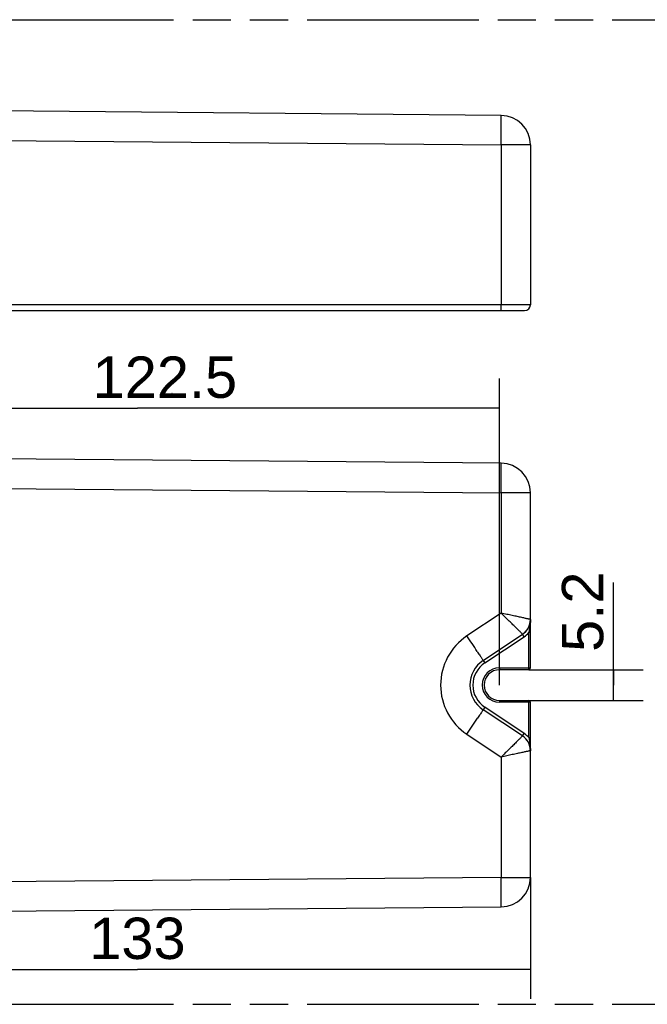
# Model space of a CAD drawing. Header units: millimetres. Extents: x 0 to 210, y 0 to 297.
# Tile 10 of 24: x 82 to 114, y 133 to 183. Entities that reach past the tile are written whole.
import ezdxf
from ezdxf.enums import TextEntityAlignment as Align

# ---------------------------------------------------------------- set-up
doc = ezdxf.new("R2010")
doc.units = ezdxf.units.MM
doc.header["$LTSCALE"] = 19.36
doc.linetypes.add('PHANTOM', pattern=[0.8, 0.45, -0.05, 0.1, -0.05, 0.1, -0.05])
doc.layers.get('0').update_dxf_attribs({"linetype": 'CONTINUOUS'})
for name, color, linetype in [('DEFAULT_3', 7, 'PHANTOM'), ('INTFCLR_56', 7, 'CONTINUOUS'), ('Z_DIM_2D', 7, 'CONTINUOUS')]:
    doc.layers.add(name, color=color, linetype=linetype)
doc.styles.add('TEXTSTYLE_3', font='helveticaneueltw1g-ltcn.otf')
doc.dimstyles.new('DIMSTYLE_1', dxfattribs={"dimtxt": 2.1, "dimasz": 3.5, "dimexe": 1.5, "dimexo": 0, "dimgap": 0.525, "dimtad": 1, "dimdec": 0, "dimlfac": 3.333333, "dimdsep": 46, "dimtxsty": 'TEXTSTYLE_3', "dimblk": '_FILLED', "dimblk1": '_FILLED', "dimblk2": '_FILLED', "dimcen": 0.09, "dimclrt": 5, "dimadec": 3, "dimazin": 2, "dimtp": 0.5, "dimtm": 0.5, "dimtfac": 1, "dimtdec": 0, "dimtofl": 0, "dimtmove": 0, "dimatfit": 3, "dimldrblk": '_FILLED', "dimfxl": 0, "dimtolj": 1, "dimarcsym": 0})
doc.dimstyles.new('DIMSTYLE_3', dxfattribs={"dimtxt": 2.1, "dimasz": 3.5, "dimexe": 1.5, "dimexo": 0, "dimgap": 0.525, "dimtad": 1, "dimdec": 3, "dimlfac": 3.333333, "dimdsep": 46, "dimtxsty": 'TEXTSTYLE_3', "dimblk": '_FILLED', "dimblk1": '_FILLED', "dimblk2": '_FILLED', "dimcen": 0.09, "dimclrt": 5, "dimadec": 3, "dimazin": 2, "dimtp": 0.1, "dimtm": 0.1, "dimtfac": 1, "dimtdec": 3, "dimtofl": 0, "dimtmove": 0, "dimatfit": 3, "dimldrblk": '_FILLED', "dimfxl": 0, "dimtolj": 1, "dimarcsym": 0})
doc.dimstyles.new('DIMSTYLE_4', dxfattribs={"dimtxt": 2.1, "dimasz": 3.5, "dimexe": 1.5, "dimexo": 0, "dimgap": 0.525, "dimtad": 1, "dimdec": 1, "dimlfac": 3.333333, "dimdsep": 46, "dimtxsty": 'TEXTSTYLE_3', "dimblk": '_FILLED', "dimblk1": '_FILLED', "dimblk2": '_FILLED', "dimcen": 0.09, "dimclrt": 5, "dimadec": 3, "dimazin": 2, "dimtp": 0.5, "dimtm": 0.5, "dimtfac": 1, "dimtdec": 1, "dimtofl": 0, "dimtmove": 0, "dimatfit": 3, "dimldrblk": '_FILLED', "dimfxl": 0, "dimtolj": 1, "dimarcsym": 0})

# ---------------------------------------------------------------- blocks, each defined once
blk = doc.blocks.new('*D2')
at = {"layer": 'Z_DIM_2D', "color": 2, "linetype": 'Continuous', "transparency": 16777216}
for p, q in [((107.934, 139.126), (107.934, 132.956)), ((68.018, 137.645), (68.018, 132.956)), ((68.018, 134.456), (87.976, 134.456)), ((107.934, 134.456), (87.976, 134.456))]:
    blk.add_line(p, q, dxfattribs=at)
at = {"layer": 'Z_DIM_2D', "color": 5, "linetype": 'Continuous', "transparency": 16777216, "style": 'TEXTSTYLE_3'}
blk.add_text('133', height=2.1, dxfattribs=at).set_placement((87.976, 134.981), align=Align.CENTER)
blk = doc.blocks.new('_FILLED')
at = {"color": 0, "linetype": 'ByBlock'}
blk.add_solid([(0, 0), (-1, 0.125), (-1, -0.125)], dxfattribs=at)
blk = doc.blocks.new('_NONE')
blk = doc.blocks.new('*D6')
at = {"layer": 'Z_DIM_2D', "color": 2, "linetype": 'Continuous', "transparency": 16777216}
for p, q in [((112.156, 148.891), (112.156, 154.104)), ((107.844, 149.671), (113.656, 149.671)), ((112.156, 149.671), (112.156, 148.891)), ((112.156, 148.111), (112.156, 148.891)), ((107.844, 148.111), (113.656, 148.111))]:
    blk.add_line(p, q, dxfattribs=at)
at = {"layer": 'Z_DIM_2D', "color": 5, "linetype": 'Continuous', "transparency": 16777216, "style": 'TEXTSTYLE_3'}
blk.add_text('5.2', height=2.1, rotation=90, dxfattribs=at).set_placement((111.631, 150.577))
blk = doc.blocks.new('*D7')
at = {"layer": 'Z_DIM_2D', "color": 2, "linetype": 'Continuous', "transparency": 16777216}
for p, q in [((69.607, 148.891), (69.607, 164.452)), ((106.359, 148.891), (106.359, 164.452)), ((69.607, 162.952), (87.983, 162.952)), ((106.359, 162.952), (87.983, 162.952))]:
    blk.add_line(p, q, dxfattribs=at)
at = {"layer": 'Z_DIM_2D', "color": 5, "linetype": 'Continuous', "transparency": 16777216, "style": 'TEXTSTYLE_3'}
blk.add_text('122.5', height=2.1, dxfattribs=at).set_placement((89.37, 163.477), align=Align.CENTER)

msp = doc.modelspace()

# ---------------------------------------------------------------- linework, layer by layer
at = {"color": 7, "linetype": 'Continuous'}
for p, q in [((106.44724, 177.82073), (73.76415, 178.10595)), ((107.93415, 176.32074), (107.93415, 168.20602)), ((70.96225, 167.90602), (107.63415, 167.90602)), ((106.44724, 160.15563), (73.76415, 160.44085)), ((107.93415, 149.76085), (107.93415, 158.65568)), ((107.83127, 151.80511), (107.84012, 151.82246)), ((105.5281, 150.13959), (107.53278, 151.47373)), ((107.84415, 149.67085), (106.35915, 149.67085)), ((106.35915, 148.11085), (107.84415, 148.11085)), ((107.93415, 139.12601), (107.93415, 148.02085)), ((107.53278, 146.30797), (105.5281, 147.64211)), ((107.79071, 146.04619), (107.76898, 146.07836)), ((73.76415, 137.34085), (106.44724, 137.62607))]:
    msp.add_line(p, q, dxfattribs=at)
at = {"color": 9, "linetype": 'Continuous'}
for p, q in [((73.76415, 176.60601), (106.44724, 176.32079)), ((107.93415, 176.32079), (106.44724, 176.32079)), ((106.44724, 176.32079), (106.44724, 168.20602)), ((107.93415, 168.20602), (71.54415, 168.20602)), ((73.76415, 158.9409), (106.44724, 158.65568)), ((107.93415, 158.65568), (106.44724, 158.65568)), ((106.44724, 158.65568), (106.44724, 152.5444)), ((106.44724, 152.5444), (104.71014, 151.38833)), ((107.93415, 151.55485), (107.84415, 151.55485)), ((107.84415, 149.67085), (107.84415, 151.55485)), ((105.61121, 150.01471), (107.61589, 151.34886)), ((107.53278, 151.47373), (107.53281, 151.47376)), ((107.61589, 151.34886), (107.53279, 151.47373)), ((105.23116, 150.60097), (105.25286, 150.56793)), ((105.5281, 150.13959), (105.61121, 150.01471)), ((106.35915, 149.76085), (107.93415, 149.76085)), ((106.35915, 149.76085), (106.35915, 149.67085)), ((106.35915, 148.11085), (106.35915, 148.02085)), ((107.93415, 148.02085), (106.35915, 148.02085)), ((107.84415, 146.22685), (107.84415, 148.11085)), ((105.61121, 147.76698), (105.5281, 147.64211)), ((107.61589, 146.43284), (105.61121, 147.76698)), ((105.25248, 147.21319), (105.24965, 147.20888)), ((104.71014, 146.39337), (106.44724, 145.2373)), ((107.53279, 146.30796), (107.61589, 146.43284)), ((107.84415, 146.22685), (107.93415, 146.22685)), ((106.44724, 145.2373), (106.44724, 139.12601)), ((106.44724, 139.12601), (73.76415, 138.84079)), ((106.44724, 139.12601), (107.93415, 139.12601))]:
    msp.add_line(p, q, dxfattribs=at)
at = {"color": 7, "linetype": 'Continuous'}
for centre, radius, start, end in [((106.43415, 176.32079), 1.5, 359.997092, 89.5), ((107.63415, 168.20602), 0.3, 270, 360), ((106.43415, 158.65568), 1.5, 0, 89.5), ((107.03415, 152.22298), 0.9, 303.644096, 360), ((106.35915, 148.89085), 1.5, 123.644293, 236.355707), ((106.35915, 148.89085), 0.78, 90, 270), ((107.84415, 149.76085), 0.09, 270, 360), ((107.84415, 148.02085), 0.09, 0, 90), ((107.03415, 145.55872), 0.9, 0, 56.355904), ((106.43415, 139.12601), 1.5, 270.5, 360)]:
    msp.add_arc(centre, radius, start, end, dxfattribs=at)
at = {"color": 9, "linetype": 'Continuous'}
for centre, radius, start, end in [((107.03176, 152.22578), 0.90365, 303.674148, 317.966917), ((107.03415, 152.22298), 1.05, 303.644293, 320.48235), ((107.0328, 152.22385), 0.9016, 322.785547, 332.325951), ((106.37228, 148.89085), 3.00002, 123.644932, 236.355068), ((-42.01061, 53.73108), 176.24958, 33.3407892, 33.6477126), ((106.35915, 148.89085), 1.35, 123.644293, 236.355707), ((106.35915, 148.89085), 0.87, 90, 270), ((-21.23464, 230.30048), 151.33569, 326.3275964, 326.6977989), ((107.02944, 145.55372), 0.90676, 36.781747, 56.280776), ((107.03415, 145.55872), 1.05, 39.517653, 56.355707), ((107.03338, 145.55808), 0.901, 35.270939, 36.709363)]:
    msp.add_arc(centre, radius, start, end, dxfattribs=at)
for points, knots in [([(106.44724, 176.32079), (106.44809, 176.41832), (106.4496, 176.60965), (106.45131, 176.88741), (106.45222, 177.10705), (106.4526, 177.26925), (106.45269, 177.37796), (106.45262, 177.4765), (106.45236, 177.5639), (106.45194, 177.63934), (106.45135, 177.70206), (106.45073, 177.74616), (106.45007, 177.77456), (106.44965, 177.7908), (106.44902, 177.80308), (106.44879, 177.81277), (106.44779, 177.81702), (106.44788, 177.82073), (106.44724, 177.82073)], [0, 0, 0, 0, 0.19506586, 0.38261968, 0.55548061, 0.63429165, 0.70699213, 0.77288835, 0.83133897, 0.88178718, 0.92374417, 0.95680789, 0.96990234, 0.98066414, 0.98906409, 0.99508451, 0.99872047, 1, 1, 1, 1]), ([(106.44463, 167.90602), (106.44512, 167.90602), (106.44453, 167.90908), (106.44548, 167.91231), (106.44529, 167.92005), (106.44571, 167.92967), (106.44586, 167.94232), (106.44621, 167.96395), (106.44652, 167.99662), (106.44684, 168.04148), (106.44707, 168.09269), (106.44721, 168.14825), (106.44724, 168.18652), (106.44724, 168.20602)], [0, 0, 0, 0, 0.00490028, 0.01931868, 0.0431698, 0.07624534, 0.11819516, 0.16864578, 0.29299287, 0.44452337, 0.61734654, 0.80500177, 1, 1, 1, 1]), ([(106.44724, 158.65568), (106.44809, 158.75322), (106.4496, 158.94455), (106.45131, 159.22231), (106.45222, 159.44194), (106.4526, 159.60415), (106.45269, 159.71286), (106.45262, 159.81139), (106.45236, 159.8988), (106.45194, 159.97424), (106.45135, 160.03696), (106.45073, 160.08105), (106.45007, 160.10945), (106.44965, 160.12569), (106.44902, 160.13798), (106.44879, 160.14767), (106.44779, 160.15191), (106.44788, 160.15562), (106.44724, 160.15563)], [0, 0, 0, 0, 0.19506623, 0.38262032, 0.5554814, 0.63429248, 0.70699296, 0.77288917, 0.83133974, 0.88178788, 0.92374478, 0.95680837, 0.96990276, 0.98066448, 0.98906435, 0.99508468, 0.99872056, 1, 1, 1, 1]), ([(107.93415, 152.22301), (107.93415, 152.22366), (107.9302, 152.22327), (107.92605, 152.22555), (107.91604, 152.22711), (107.90355, 152.23023), (107.88703, 152.23378), (107.85823, 152.2402), (107.81357, 152.24995), (107.75017, 152.26379), (107.67417, 152.2803), (107.58649, 152.29931), (107.48805, 152.3206), (107.37987, 152.34396), (107.21939, 152.37857), (107.00309, 152.42513), (106.73032, 152.48373), (106.54277, 152.52395), (106.44724, 152.54443)], [0, 0, 0, 0, 0.00127766, 0.00504343, 0.01126817, 0.01992135, 0.03097227, 0.04439018, 0.07820395, 0.12105405, 0.17238204, 0.23156694, 0.2979878, 0.37099442, 0.44981959, 0.62173975, 0.80733179, 1, 1, 1, 1]), ([(107.53281, 151.47376), (107.53307, 151.47441), (107.53019, 151.47651), (107.52744, 151.4808), (107.5203, 151.48775), (107.51142, 151.49725), (107.49955, 151.5093), (107.47882, 151.53038), (107.44657, 151.56276), (107.40071, 151.60857), (107.34564, 151.66334), (107.28193, 151.72645), (107.21021, 151.7972), (107.13127, 151.8749), (107.01399, 151.99025), (106.85554, 152.14565), (106.65533, 152.34141), (106.51752, 152.47594), (106.44724, 152.5444)], [0, 0, 0, 0, 0.00138269, 0.00519208, 0.01143209, 0.02009262, 0.0311496, 0.04456686, 0.0783315, 0.12100841, 0.17212783, 0.23114068, 0.2974361, 0.37032646, 0.44908406, 0.62109062, 0.8069717, 1, 1, 1, 1]), ([(107.93415, 152.22303), (107.93416, 152.1843), (107.92979, 152.03053), (107.90836, 151.87767), (107.88727, 151.7646)], [0, 0, 0, 0, 0.25190662, 1, 1, 1, 1]), ([(107.88727, 151.7646), (107.88395, 151.7468), (107.87041, 151.67671), (107.85547, 151.6069), (107.84417, 151.55484)], [0, 0, 0, 0, 0.25370483, 1, 1, 1, 1]), ([(105.25286, 150.56793), (105.27464, 150.53474), (105.3156, 150.47225), (105.37273, 150.38474), (105.42123, 150.31009), (105.46049, 150.24923), (105.48732, 150.20727), (105.50392, 150.18085), (105.5131, 150.1662), (105.5196, 150.1552), (105.52495, 150.14689), (105.52636, 150.14284), (105.5286, 150.13992), (105.5281, 150.13959)], [0, 0, 0, 0, 0.23384317, 0.44016998, 0.61564207, 0.75819822, 0.8669595, 0.90876699, 0.94239792, 0.96802059, 0.98591547, 0.99643511, 1, 1, 1, 1]), ([(105.5281, 147.64211), (105.52861, 147.64177), (105.52636, 147.63886), (105.52495, 147.6348), (105.51958, 147.62647), (105.51308, 147.61546), (105.50388, 147.60079), (105.48726, 147.57433), (105.46039, 147.53232), (105.42108, 147.47137), (105.37251, 147.39662), (105.3153, 147.309), (105.27429, 147.24642), (105.25248, 147.21319)], [0, 0, 0, 0, 0.0035648, 0.01408485, 0.0319808, 0.0576054, 0.09123895, 0.13304977, 0.24182001, 0.38438445, 0.55986125, 0.766181, 1, 1, 1, 1]), ([(107.53278, 146.30796), (107.53304, 146.30729), (107.5301, 146.30517), (107.52731, 146.30081), (107.52007, 146.29378), (107.51112, 146.2842), (107.49917, 146.27205), (107.47834, 146.25084), (107.44592, 146.21826), (107.39979, 146.1722), (107.34441, 146.11718), (107.28046, 146.05387), (107.18011, 145.95482), (107.03882, 145.81583), (106.85418, 145.63477), (106.65457, 145.43956), (106.51721, 145.30553), (106.44722, 145.23732)], [0, 0, 0, 0, 0.00140815, 0.00528053, 0.01160201, 0.02034411, 0.03147668, 0.04496914, 0.07891056, 0.12185923, 0.17325649, 0.23248125, 0.29891229, 0.45067573, 0.62241384, 0.80771697, 1, 1, 1, 1]), ([(107.84415, 146.22685), (107.8677, 146.11838), (107.91427, 145.89807), (107.93416, 145.67279), (107.93415, 145.55872)], [0, 0, 0, 0, 0.49318685, 1, 1, 1, 1]), ([(107.93415, 145.55872), (107.93417, 145.55809), (107.93025, 145.55847), (107.9262, 145.55623), (107.91629, 145.55469), (107.90394, 145.55159), (107.88752, 145.54805), (107.8589, 145.54165), (107.8145, 145.53193), (107.75147, 145.51818), (107.67584, 145.50179), (107.58846, 145.48288), (107.49025, 145.46159), (107.38221, 145.43822), (107.22164, 145.40364), (107.00492, 145.357), (106.73136, 145.2982), (106.54314, 145.25788), (106.44724, 145.2373)], [0, 0, 0, 0, 0.00124965, 0.00495055, 0.01109243, 0.01966301, 0.03063748, 0.04397936, 0.07761461, 0.120191, 0.17123946, 0.23021155, 0.2964967, 0.36940682, 0.44821367, 0.62040525, 0.80658003, 1, 1, 1, 1]), ([(106.44724, 137.62607), (106.44788, 137.62608), (106.44779, 137.62978), (106.44879, 137.63403), (106.44902, 137.64372), (106.44965, 137.65601), (106.45007, 137.67224), (106.45073, 137.70064), (106.45135, 137.74474), (106.45194, 137.80746), (106.45236, 137.8829), (106.45262, 137.9703), (106.45269, 138.06884), (106.4526, 138.17755), (106.45222, 138.33975), (106.45131, 138.55939), (106.4496, 138.83715), (106.44809, 139.02847), (106.44724, 139.12601)], [0, 0, 0, 0, 0.00127942, 0.00491528, 0.01093559, 0.01933545, 0.03009715, 0.04319152, 0.07625509, 0.11821197, 0.1686601, 0.22711066, 0.29300687, 0.36570737, 0.44451846, 0.61737957, 0.80493372, 1, 1, 1, 1])]:
    msp.add_open_spline(points, degree=3, knots=knots, dxfattribs=at)
at = {"layer": 'DEFAULT_3', "color": 91, "linetype": 'PHANTOM', "true_color": 0x80ff80}
for p, q in [((50.12864, 182.68), (150.12864, 182.68)), ((50.12864, 132.68), (150.12864, 132.68))]:
    msp.add_line(p, q, dxfattribs=at)
at = {"layer": 'INTFCLR_56', "color": 7, "linetype": 'Continuous', "true_color": 0xe0f2ff}
for p, q in [((89.73583, 163.63286), (89.71855, 163.63286)), ((89.73607, 163.70028), (89.71879, 163.70028)), ((89.73583, 163.63286), (89.73607, 163.70028))]:
    msp.add_line(p, q, dxfattribs=at)

# ---------------------------------------------------------------- dimensions: what is measured, and where the dimension line sits
at = {"layer": 'Z_DIM_2D', "color": 2, "linetype": 'Continuous'}
for base, p1, p2, dimstyle, picture, middle in [((106.35915, 162.95203), (69.60671, 148.89085), (106.35915, 148.89085), 'DIMSTYLE_4', '*D7', (89.4131, 162.95203)), ((107.93415, 134.45638), (68.01842, 137.64477), (107.93415, 139.12601), 'DIMSTYLE_1', '*D2', (88.01938, 134.45638))]:
    dim = msp.add_linear_dim(base=base, p1=p1, p2=p2, dimstyle=dimstyle, override={"dimblk1": 'NONE', "dimblk2": 'NONE', "dimsah": 1}, dxfattribs=at)
    dim.commit()
    dim.dimension.update_dxf_attribs({"geometry": picture, "text_midpoint": middle, "dimtype": 160})
dim = msp.add_linear_dim(base=(112.15631, 148.11085), p1=(107.84415, 149.67085), p2=(107.84415, 148.11085), angle=270, dimstyle='DIMSTYLE_3', override={"dimblk1": 'NONE', "dimblk2": 'NONE', "dimsah": 1}, dxfattribs=at)
dim.commit()
dim.dimension.update_dxf_attribs({"geometry": '*D6', "text_midpoint": (112.15631, 152.33268), "dimtype": 160})

doc.saveas('drawing.dxf')
